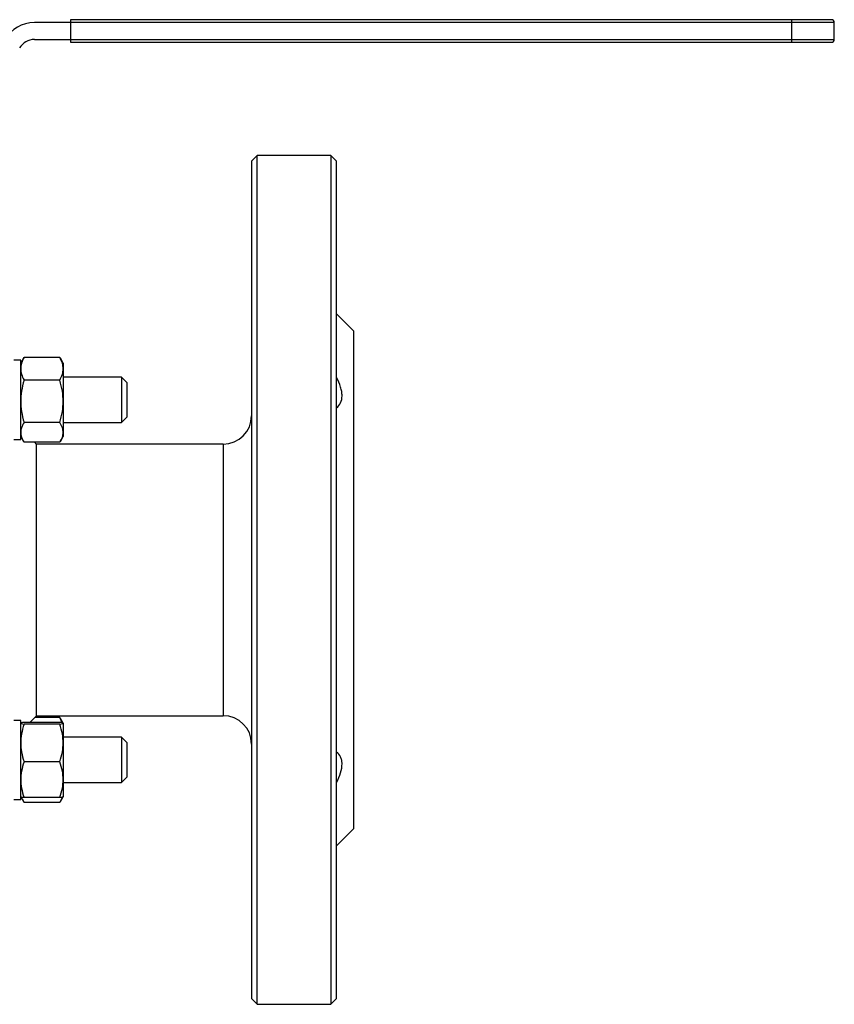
# Model space of a CAD drawing. Header units: millimetres. Extents: x -100 to 185, y -75 to 99.
# Tile 4 of 4: x 41 to 185, y -75 to 99. Entities that reach past the tile are written whole.
import ezdxf

# ---------------------------------------------------------------- set-up
doc = ezdxf.new("R2010")
doc.units = ezdxf.units.MM

msp = doc.modelspace()

# ---------------------------------------------------------------- linework, layer by layer
at = {"color": 7, "linetype": 'Continuous', "lineweight": 25}
for p, q in [((185, 98.5), (43.61, 98.5)), ((184.5, 99), (50, 99)), ((50, 99), (50, 95)), ((177.5, 95), (177.5, 99)), ((185, 95.5), (185, 98.5)), ((43.61, 95.5), (185, 95.5)), ((50, 95), (184.5, 95)), ((83, 75), (82, 74)), ((96, 75), (83, 75)), ((83, -75), (83, 75)), ((97, 74), (96, 75)), ((96, 75), (96, -75)), ((82, 74), (82, -74)), ((97, -74), (97, 74)), ((100, 44), (97, 47)), ((100, 44), (100, -44)), ((41.2, 38.82), (40, 38.82)), ((41.69, 39.16), (41.2, 38.32)), ((41.2, 24.82), (41.2, 38.82)), ((41.7, 39.15), (41.78, 39.32)), ((48.12, 39.32), (41.78, 39.32)), ((48.12, 39.32), (48.2, 39.15)), ((48.7, 38.32), (48.21, 39.16)), ((48.7, 38.32), (48.7, 25.32)), ((48.12, 35.3), (41.78, 35.3)), ((59, 35.82), (48.7, 35.82)), ((60, 34.82), (59, 35.82)), ((60, 28.82), (60, 34.82)), ((59, 27.82), (60, 28.82)), ((48.12, 27.8), (41.78, 27.8)), ((48.7, 27.82), (59, 27.82)), ((40, 24.82), (41.2, 24.82)), ((41.2, 25.32), (41.69, 24.48)), ((48.21, 24.48), (48.7, 25.32)), ((48.12, 24.32), (41.78, 24.32)), ((44, 24), (43.68, 24.32)), ((77, 24), (44, 24)), ((44, -24), (44, 24)), ((42.83, -25.17), (44, -24)), ((48.12, -24.32), (43.68, -24.32)), ((44, -24), (77, -24)), ((48.52, -25.24), (48.12, -24.32)), ((48.12, -24.32), (48.2, -24.48)), ((41.2, -24.82), (40, -24.82)), ((41.2, -38.82), (41.2, -24.82)), ((48.12, -25.17), (41.78, -25.17)), ((48.12, -25.48), (41.78, -25.48)), ((48.7, -25.32), (48.21, -24.48)), ((48.7, -25.33), (48.7, -38.31)), ((59, -27.82), (48.7, -27.82)), ((60, -28.82), (59, -27.82)), ((60, -34.82), (60, -28.82)), ((48.12, -32.13), (41.78, -32.13)), ((48.7, -35.82), (59, -35.82)), ((59, -35.82), (60, -34.82)), ((40, -38.82), (41.2, -38.82)), ((41.2, -38.32), (41.69, -39.16)), ((41.45, -38.66), (41.78, -39.32)), ((48.12, -38.47), (41.78, -38.47)), ((48.12, -39.32), (41.78, -39.32)), ((48.12, -39.32), (48.56, -38.38)), ((48.21, -39.16), (48.7, -38.32)), ((97, -47), (100, -44)), ((82, -74), (83, -75)), ((96, -75), (97, -74)), ((83, -75), (96, -75))]:
    msp.add_line(p, q, dxfattribs=at)
at = {"color": 1, "linetype": 'Continuous', "lineweight": 25}
msp.add_line((77, 24), (77, -24), dxfattribs=at)
at = {"color": 7, "linetype": 'Continuous', "lineweight": 25}
for centre, radius, start, end in [((43.61, 92.5), 6, 90, 150), ((184.5, 98.5), 0.5, 0, 90), ((43.61, 92.5), 3, 90, 150), ((184.5, 95.5), 0.5, 270, 360), ((77, 29), 5, 270, 0), ((77, -29), 5, 0, 90)]:
    msp.add_arc(centre, radius, start, end, dxfattribs=at)
for points, knots in [([(41.78, 39.32), (41.59, 38.96), (41.44, 38.61), (41.25, 37.94), (41.2, 37.62), (41.2, 37.31)], [0, 0, 0, 0, 0.5, 0.5, 1, 1, 1, 1]), ([(48.7, 37.31), (48.7, 37.62), (48.65, 37.94), (48.46, 38.61), (48.31, 38.96), (48.12, 39.32)], [0, 0, 0, 0, 0.5, 0.5, 1, 1, 1, 1]), ([(41.2, 37.31), (41.2, 37), (41.25, 36.68), (41.44, 36.01), (41.59, 35.66), (41.78, 35.3)], [0, 0, 0, 0, 0.5, 0.5, 1, 1, 1, 1]), ([(48.12, 35.3), (48.31, 35.66), (48.46, 36.01), (48.65, 36.68), (48.7, 37), (48.7, 37.31)], [0, 0, 0, 0, 0.5, 0.5, 1, 1, 1, 1]), ([(41.78, 35.3), (41.59, 34.62), (41.44, 33.98), (41.25, 32.73), (41.2, 32.13), (41.2, 31.55)], [0, 0, 0, 0, 0.5, 0.5, 1, 1, 1, 1]), ([(48.7, 31.55), (48.7, 32.12), (48.65, 32.72), (48.46, 33.97), (48.31, 34.62), (48.12, 35.3)], [0, 0, 0, 0, 0.5, 0.5, 1, 1, 1, 1]), ([(59, 35.82), (59, 35.82), (59, 35.72), (59, 35.31), (59, 35.02), (59, 34.28), (59, 33.83), (59, 32.87), (59, 32.34), (59, 31.82)], [0, 0, 0, 0, 0.25, 0.25, 0.5, 0.5, 0.75, 0.75, 1, 1, 1, 1]), ([(97, 30.43), (97.31, 30.64), (97.56, 30.93), (97.91, 31.64), (98, 32.06), (98, 32.76), (97.98, 33.01), (97.89, 33.53), (97.82, 33.8), (97.56, 34.64), (97.31, 35.23), (97, 35.82)], [0, 0, 0, 0, 0.25, 0.25, 0.5, 0.5, 0.625, 0.625, 0.75, 0.75, 1, 1, 1, 1]), ([(41.2, 31.55), (41.2, 30.97), (41.25, 30.37), (41.44, 29.12), (41.59, 28.47), (41.78, 27.8)], [0, 0, 0, 0, 0.5, 0.5, 1, 1, 1, 1]), ([(48.12, 27.8), (48.31, 28.47), (48.46, 29.12), (48.65, 30.37), (48.7, 30.97), (48.7, 31.55)], [0, 0, 0, 0, 0.5, 0.5, 1, 1, 1, 1]), ([(59, 31.82), (59, 31.3), (59, 30.77), (59, 29.81), (59, 29.36), (59, 28.62), (59, 28.32), (59, 27.92), (59, 27.82), (59, 27.82)], [0, 0, 0, 0, 0.25, 0.25, 0.5, 0.5, 0.75, 0.75, 1, 1, 1, 1]), ([(41.78, 27.8), (41.59, 27.49), (41.44, 27.19), (41.25, 26.61), (41.2, 26.33), (41.2, 26.06)], [0, 0, 0, 0, 0.5, 0.5, 1, 1, 1, 1]), ([(48.7, 26.06), (48.7, 26.33), (48.65, 26.61), (48.46, 27.18), (48.31, 27.49), (48.12, 27.8)], [0, 0, 0, 0, 0.5, 0.5, 1, 1, 1, 1]), ([(41.2, 26.06), (41.2, 25.79), (41.25, 25.51), (41.44, 24.93), (41.59, 24.63), (41.78, 24.32)], [0, 0, 0, 0, 0.5, 0.5, 1, 1, 1, 1]), ([(48.12, 24.32), (48.31, 24.63), (48.46, 24.93), (48.65, 25.51), (48.7, 25.79), (48.7, 26.06)], [0, 0, 0, 0, 0.5, 0.5, 1, 1, 1, 1]), ([(41.2, -25.33), (41.2, -25.35), (41.25, -25.37), (41.44, -25.43), (41.59, -25.45), (41.78, -25.48)], [0, 0, 0, 0, 0.5, 0.5, 1, 1, 1, 1]), ([(41.78, -25.48), (41.59, -26.08), (41.44, -26.65), (41.25, -27.76), (41.2, -28.3), (41.2, -28.81)], [0, 0, 0, 0, 0.5, 0.5, 1, 1, 1, 1]), ([(41.78, -25.17), (41.59, -25.2), (41.29, -25.25), (41.24, -25.3), (41.22, -25.31)], [0, 0, 0, 0, 0.630617, 1, 1, 1, 1]), ([(48.7, -25.33), (48.7, -25.3), (48.65, -25.28), (48.46, -25.22), (48.31, -25.2), (48.12, -25.17)], [0, 0, 0, 0, 0.5, 0.5, 1, 1, 1, 1]), ([(48.12, -25.48), (48.31, -25.45), (48.46, -25.43), (48.65, -25.37), (48.7, -25.35), (48.7, -25.33)], [0, 0, 0, 0, 0.5, 0.5, 1, 1, 1, 1]), ([(48.7, -28.81), (48.7, -28.3), (48.65, -27.76), (48.46, -26.66), (48.31, -26.08), (48.12, -25.48)], [0, 0, 0, 0, 0.5, 0.5, 1, 1, 1, 1]), ([(59, -27.82), (59, -27.82), (59, -27.92), (59, -28.32), (59, -28.62), (59, -29.36), (59, -29.81), (59, -30.77), (59, -31.3), (59, -31.82)], [0, 0, 0, 0, 0.25, 0.25, 0.5, 0.5, 0.75, 0.75, 1, 1, 1, 1]), ([(41.2, -28.81), (41.2, -29.32), (41.25, -29.85), (41.44, -30.96), (41.59, -31.54), (41.78, -32.13)], [0, 0, 0, 0, 0.5, 0.5, 1, 1, 1, 1]), ([(48.12, -32.13), (48.31, -31.54), (48.46, -30.96), (48.65, -29.85), (48.7, -29.32), (48.7, -28.81)], [0, 0, 0, 0, 0.5, 0.5, 1, 1, 1, 1]), ([(97, -35.82), (97.31, -35.23), (97.56, -34.64), (97.91, -33.52), (98, -32.99), (98, -32.29), (97.98, -32.07), (97.89, -31.66), (97.82, -31.46), (97.56, -30.93), (97.31, -30.64), (97, -30.43)], [0, 0, 0, 0, 0.25, 0.25, 0.5, 0.5, 0.625, 0.625, 0.75, 0.75, 1, 1, 1, 1]), ([(41.78, -32.13), (41.59, -32.7), (41.44, -33.25), (41.25, -34.31), (41.2, -34.81), (41.2, -35.3)], [0, 0, 0, 0, 0.5, 0.5, 1, 1, 1, 1]), ([(48.7, -35.3), (48.7, -34.82), (48.65, -34.31), (48.46, -33.25), (48.31, -32.7), (48.12, -32.13)], [0, 0, 0, 0, 0.5, 0.5, 1, 1, 1, 1]), ([(59, -31.82), (59, -32.34), (59, -32.87), (59, -33.83), (59, -34.28), (59, -35.02), (59, -35.31), (59, -35.72), (59, -35.82), (59, -35.82)], [0, 0, 0, 0, 0.25, 0.25, 0.5, 0.5, 0.75, 0.75, 1, 1, 1, 1]), ([(41.2, -35.3), (41.2, -35.79), (41.25, -36.3), (41.44, -37.35), (41.59, -37.9), (41.78, -38.47)], [0, 0, 0, 0, 0.5, 0.5, 1, 1, 1, 1]), ([(48.12, -38.47), (48.31, -37.9), (48.46, -37.36), (48.65, -36.3), (48.7, -35.79), (48.7, -35.3)], [0, 0, 0, 0, 0.5, 0.5, 1, 1, 1, 1]), ([(41.78, -38.47), (41.59, -38.44), (41.29, -38.39), (41.24, -38.34), (41.22, -38.33)], [0, 0, 0, 0, 0.628409, 1, 1, 1, 1]), ([(48.67, -38.33), (48.64, -38.35), (48.58, -38.4), (48.27, -38.45), (48.12, -38.47)], [0, 0, 0, 0, 0.4976053, 1, 1, 1, 1])]:
    msp.add_open_spline(points, degree=3, knots=knots, dxfattribs=at)

doc.saveas('drawing.dxf')
